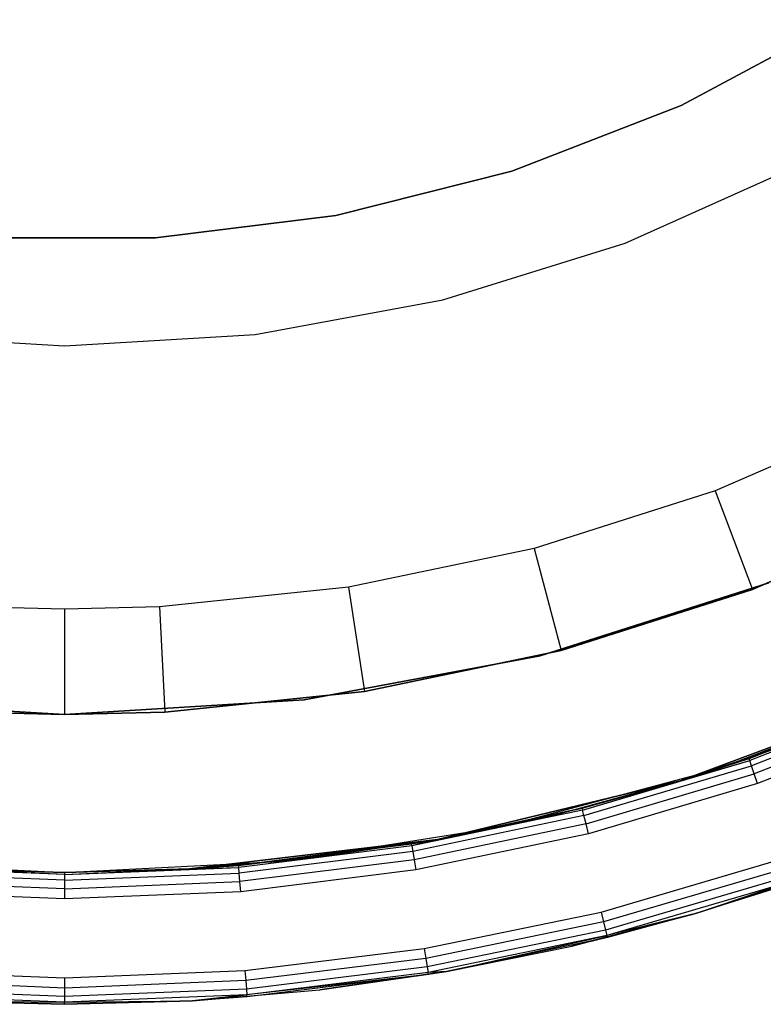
# Model space of a CAD drawing. Extents: x 8.05 to 16.55, y -4.25 to 4.25.
# Tile 6 of 15: x 12.22 to 13.63, y -4.25 to -2.38. Entities that reach past the tile are written whole.
import ezdxf

# ---------------------------------------------------------------- set-up
doc = ezdxf.new("R2010")
doc.units = 0
doc.header["$LTSCALE"] = 2.54
doc.layers.get('0').update_dxf_attribs({"color": 13, "linetype": 'CONTINUOUS'})

# ---------------------------------------------------------------- blocks, each defined once
blk = doc.blocks.new('Z_O_ENIE_HVAR_246E463456_S')
at = {"color": 0}
for p, q in [((1.474, -2.3806), (1.1703, -2.5437)), ((1.1703, -2.5437, -2.7), (1.474, -2.3806, -2.7)), ((1.474, -2.3806), (1.1703, -2.5437)), ((1.1703, -2.5437, -2.7), (1.474, -2.3806, -2.7)), ((1.1703, -2.5437), (0.8488, -2.6682)), ((0.8488, -2.6682, -2.7), (1.1703, -2.5437, -2.7)), ((1.1703, -2.5437), (0.8488, -2.6682)), ((0.8488, -2.6682, -2.7), (1.1703, -2.5437, -2.7)), ((1.1703, -2.5437), (1.1703, -2.5437, -2.7)), ((1.1703, -2.5437), (1.1703, -2.5437, -2.7)), ((0.8488, -2.6682), (0.5145, -2.7523)), ((0.5145, -2.7523, -2.7), (0.8488, -2.6682, -2.7)), ((0.8488, -2.6682), (0.5145, -2.7523)), ((0.5145, -2.7523, -2.7), (0.8488, -2.6682, -2.7)), ((0.8488, -2.6682), (0.8488, -2.6682, -2.7)), ((0.8488, -2.6682), (0.8488, -2.6682, -2.7)), ((1.0638, -2.805), (1.3942, -2.6564)), ((1.0638, -2.805, -2.4), (1.3942, -2.6564, -2.4)), ((1.0638, -2.805), (1.3942, -2.6564)), ((1.0638, -2.805, -2.4), (1.3942, -2.6564, -2.4)), ((0.5145, -2.7523), (0.1724, -2.7947)), ((0.1724, -2.7947, -2.7), (0.5145, -2.7523, -2.7)), ((0.5145, -2.7523), (0.1724, -2.7947)), ((0.1724, -2.7947, -2.7), (0.5145, -2.7523, -2.7)), ((0.5145, -2.7523), (0.5145, -2.7523, -2.7)), ((0.5145, -2.7523), (0.5145, -2.7523, -2.7)), ((0.1724, -2.7947), (-0.1724, -2.7947)), ((-0.1724, -2.7947, -2.7), (0.1724, -2.7947, -2.7)), ((0.1724, -2.7947), (-0.1724, -2.7947)), ((-0.1724, -2.7947, -2.7), (0.1724, -2.7947, -2.7)), ((0.1724, -2.7947), (0.1724, -2.7947, -2.7)), ((0.1724, -2.7947), (0.1724, -2.7947, -2.7)), ((0.7179, -2.9128), (1.0638, -2.805)), ((0.7179, -2.9128, -2.4), (1.0638, -2.805, -2.4)), ((0.7179, -2.9128), (1.0638, -2.805)), ((0.7179, -2.9128, -2.4), (1.0638, -2.805, -2.4)), ((1.0638, -2.805, -2.4), (1.0638, -2.805)), ((1.0638, -2.805, -2.4), (1.0638, -2.805)), ((0.3616, -2.9781), (0.7179, -2.9128)), ((0.3616, -2.9781, -2.4), (0.7179, -2.9128, -2.4)), ((0.3616, -2.9781), (0.7179, -2.9128)), ((0.3616, -2.9781, -2.4), (0.7179, -2.9128, -2.4)), ((0.7179, -2.9128, -2.4), (0.7179, -2.9128)), ((0.7179, -2.9128, -2.4), (0.7179, -2.9128)), ((-0.3616, -2.9781), (0, -3)), ((-0.3616, -2.9781, -2.4), (0, -3, -2.4)), ((-0.3616, -2.9781), (0, -3)), ((-0.3616, -2.9781, -2.4), (0, -3, -2.4)), ((0, -3), (0.3616, -2.9781)), ((0, -3, -2.4), (0.3616, -2.9781, -2.4)), ((0, -3), (0.3616, -2.9781)), ((0, -3, -2.4), (0.3616, -2.9781, -2.4)), ((0.3616, -2.9781, -2.4), (0.3616, -2.9781)), ((0.3616, -2.9781, -2.4), (0.3616, -2.9781)), ((0, -3, -2.4), (0, -3)), ((0, -3, -2.4), (0, -3)), ((1.5648, -3.1307, -5.9991), (1.2346, -3.275, -5.9991)), ((1.5648, -3.1307, -5.9991), (1.2346, -3.275, -5.9991)), ((1.2346, -3.275, -5.9991), (0.8913, -3.3846, -5.9991)), ((1.2346, -3.275, -5.9991), (0.8913, -3.3846, -5.9991)), ((1.2346, -3.275, -5.9991), (1.3052, -3.4622, -5.7991)), ((1.2346, -3.275, -5.9991), (1.3052, -3.4622, -5.7991)), ((1.3052, -3.4622, -5.7991), (1.6542, -3.3096, -5.7991)), ((1.6542, -3.3096, -4.1991), (1.3052, -3.4622, -4.1991)), ((1.6542, -3.3096, -4.1991), (1.3052, -3.4622, -4.1991)), ((1.3052, -3.4622, -5.7991), (1.6542, -3.3096, -5.7991)), ((0.8913, -3.3846, -5.9991), (0.5386, -3.4583, -5.9991)), ((0.8913, -3.3846, -5.9991), (0.5386, -3.4583, -5.9991)), ((0.8913, -3.3846, -5.9991), (0.9423, -3.578, -5.7991)), ((0.8913, -3.3846, -5.9991), (0.9423, -3.578, -5.7991)), ((0.5386, -3.4583, -5.9991), (0.1802, -3.4954, -5.9991)), ((0.5386, -3.4583, -5.9991), (0.1802, -3.4954, -5.9991)), ((0.5386, -3.4583, -5.9991), (0.5694, -3.6559, -5.7991)), ((0.5386, -3.4583, -5.9991), (0.5694, -3.6559, -5.7991)), ((1.3366, -3.4501, -6), (0.9025, -3.5882, -6)), ((0.9025, -3.5882, -6.1), (1.3366, -3.4501, -6.1)), ((0.9025, -3.5882, -6.1), (1.3366, -3.4501, -6.1)), ((1.3366, -3.4501, -6), (0.9025, -3.5882, -6)), ((0.9423, -3.578, -5.7991), (1.3052, -3.4622, -5.7991)), ((1.3052, -3.4622, -4.1991), (0.9423, -3.578, -4.1991)), ((1.3052, -3.4622, -4.1991), (0.9423, -3.578, -4.1991)), ((0.9423, -3.578, -5.7991), (1.3052, -3.4622, -5.7991)), ((1.3052, -3.4622, -5.7991), (1.3052, -3.4622, -4.1991)), ((1.3052, -3.4622, -5.7991), (1.3052, -3.4622, -4.1991)), ((0, -3.5, -5.9991), (-0.1802, -3.4954, -5.9991)), ((0, -3.5, -5.9991), (-0.1802, -3.4954, -5.9991)), ((0.1802, -3.4954, -5.9991), (0, -3.5, -5.9991)), ((0.1802, -3.4954, -5.9991), (0, -3.5, -5.9991)), ((0.1802, -3.4954, -5.9991), (0.1905, -3.6951, -5.7991)), ((0.1802, -3.4954, -5.9991), (0.1905, -3.6951, -5.7991)), ((0, -3.5, -5.9991), (0, -3.7, -5.7991)), ((0, -3.5, -5.9991), (0, -3.7, -5.7991)), ((0.9025, -3.5882, -6), (0.4547, -3.672, -6)), ((0.4547, -3.672, -6.1), (0.9025, -3.5882, -6.1)), ((0.4547, -3.672, -6.1), (0.9025, -3.5882, -6.1)), ((0.9025, -3.5882, -6), (0.4547, -3.672, -6)), ((0.5694, -3.6559, -5.7991), (0.9423, -3.578, -5.7991)), ((0.9423, -3.578, -4.1991), (0.5694, -3.6559, -4.1991)), ((0.9423, -3.578, -4.1991), (0.5694, -3.6559, -4.1991)), ((0.5694, -3.6559, -5.7991), (0.9423, -3.578, -5.7991)), ((0.9025, -3.5882, -6.1), (0.9025, -3.5882, -6)), ((0.9025, -3.5882, -6.1), (0.9025, -3.5882, -6)), ((0.9423, -3.578, -5.7991), (0.9423, -3.578, -4.1991)), ((0.9423, -3.578, -5.7991), (0.9423, -3.578, -4.1991)), ((0.1905, -3.6951, -5.7991), (0.5694, -3.6559, -5.7991)), ((0.5694, -3.6559, -4.1991), (0.1905, -3.6951, -4.1991)), ((0.5694, -3.6559, -4.1991), (0.1905, -3.6951, -4.1991)), ((0.1905, -3.6951, -5.7991), (0.5694, -3.6559, -5.7991)), ((0.5694, -3.6559, -5.7991), (0.5694, -3.6559, -4.1991)), ((0.5694, -3.6559, -5.7991), (0.5694, -3.6559, -4.1991)), ((1.6125, -3.6606, -6), (1.1682, -3.8256, -6)), ((1.1682, -3.8256, -6.1), (1.6125, -3.6606, -6.1)), ((1.6125, -3.6606, -6), (1.1682, -3.8256, -6)), ((1.1682, -3.8256, -6.1), (1.6125, -3.6606, -6.1)), ((1.2361, -3.8042, -2.4), (1.6269, -3.6542, -2.4)), ((1.2361, -3.8042, -2.7), (1.6269, -3.6542, -2.7)), ((1.2361, -3.8042, -2.4), (1.6269, -3.6542, -2.4)), ((1.2361, -3.8042, -2.7), (1.6269, -3.6542, -2.7)), ((1.6125, -3.6606, -6), (1.2988, -3.7833, -2.45)), ((1.6125, -3.6606, -6), (1.2988, -3.7833, -2.45)), ((1.2988, -3.7833, -2.45), (1.6068, -3.6631, -2.45)), ((1.2988, -3.7833, -2.45), (1.6068, -3.6631, -2.45)), ((0, -3.7, -6), (-0.4547, -3.672, -6)), ((-0.4547, -3.672, -6.1), (0, -3.7, -6.1)), ((-0.4547, -3.672, -6.1), (0, -3.7, -6.1)), ((0, -3.7, -6), (-0.4547, -3.672, -6)), ((0.4547, -3.672, -6), (0, -3.7, -6)), ((0, -3.7, -6.1), (0.4547, -3.672, -6.1)), ((0, -3.7, -6.1), (0.4547, -3.672, -6.1)), ((0.4547, -3.672, -6), (0, -3.7, -6)), ((0.4547, -3.672, -6.1), (0.4547, -3.672, -6)), ((0.4547, -3.672, -6.1), (0.4547, -3.672, -6)), ((1.6083, -3.6666, -2.4309), (1.3, -3.7869, -2.4309)), ((1.6083, -3.6666, -2.4309), (1.3, -3.7869, -2.4309)), ((1.6127, -3.6765, -2.4146), (1.3036, -3.7971, -2.4146)), ((1.6127, -3.6765, -2.4146), (1.3036, -3.7971, -2.4146)), ((0, -3.7, -4.1991), (-0.1905, -3.6951, -4.1991)), ((-0.1905, -3.6951, -5.7991), (0, -3.7, -5.7991)), ((0, -3.7, -4.1991), (-0.1905, -3.6951, -4.1991)), ((-0.1905, -3.6951, -5.7991), (0, -3.7, -5.7991)), ((0, -3.7, -5.7991), (0.1905, -3.6951, -5.7991)), ((0.1905, -3.6951, -4.1991), (0, -3.7, -4.1991)), ((0.1905, -3.6951, -4.1991), (0, -3.7, -4.1991)), ((0, -3.7, -5.7991), (0.1905, -3.6951, -5.7991)), ((0, -3.7, -6), (0, -3.7, -6.1)), ((0, -3.7, -6), (0, -3.7, -6.1)), ((0, -3.7, -5.7991), (0, -3.7, -4.1991)), ((0, -3.7, -5.7991), (0, -3.7, -4.1991)), ((0.1905, -3.6951, -5.7991), (0.1905, -3.6951, -4.1991)), ((0.1905, -3.6951, -5.7991), (0.1905, -3.6951, -4.1991)), ((1.6192, -3.6914, -2.4038), (1.3088, -3.8125, -2.4038)), ((1.6192, -3.6914, -2.4038), (1.3088, -3.8125, -2.4038)), ((1.6269, -3.7089, -2.4), (1.315, -3.8306, -2.4)), ((1.6269, -3.7089, -2.4), (1.315, -3.8306, -2.4)), ((1.1682, -3.8256, -6.1), (1.3928, -3.7497, -9.7864)), ((1.3928, -3.7497, -9.7864), (1.1682, -3.8256, -9.6596)), ((1.1682, -3.8256, -6.1), (1.3928, -3.7497, -9.7864)), ((1.3928, -3.7497, -9.7864), (1.1682, -3.8256, -9.6596)), ((0.9829, -3.8813, -2.4309), (1.3, -3.7869, -2.4309)), ((0.9829, -3.8813, -2.4309), (1.3, -3.7869, -2.4309)), ((1.1682, -3.8256, -6), (1.2988, -3.7833, -2.45)), ((1.1682, -3.8256, -6), (1.2988, -3.7833, -2.45)), ((1.1682, -3.8256, -2.45), (1.2988, -3.7833, -2.45)), ((1.1682, -3.8256, -2.45), (1.2988, -3.7833, -2.45)), ((1.1682, -3.8256, -2.45), (1.3, -3.7869, -2.4309)), ((1.1682, -3.8256, -2.45), (1.3, -3.7869, -2.4309)), ((1.3, -3.7869, -2.4309), (1.2988, -3.7833, -2.45)), ((1.3, -3.7869, -2.4309), (1.2988, -3.7833, -2.45)), ((1.3036, -3.7971, -2.4146), (1.3, -3.7869, -2.4309)), ((1.3036, -3.7971, -2.4146), (1.3, -3.7869, -2.4309)), ((0.8316, -3.9126, -2.4), (1.2361, -3.8042, -2.4)), ((0.8316, -3.9126, -2.7), (1.2361, -3.8042, -2.7)), ((0.8316, -3.9126, -2.4), (1.2361, -3.8042, -2.4)), ((0.8316, -3.9126, -2.7), (1.2361, -3.8042, -2.7)), ((0.9855, -3.8918, -2.4146), (1.3036, -3.7971, -2.4146)), ((0.9855, -3.8918, -2.4146), (1.3036, -3.7971, -2.4146)), ((0.9895, -3.9075, -2.4038), (1.3088, -3.8125, -2.4038)), ((0.9895, -3.9075, -2.4038), (1.3088, -3.8125, -2.4038)), ((1.2361, -3.8042, -2.7), (1.2361, -3.8042, -2.4)), ((1.2361, -3.8042, -2.7), (1.2361, -3.8042, -2.4)), ((1.3088, -3.8125, -2.4038), (1.3036, -3.7971, -2.4146)), ((1.3088, -3.8125, -2.4038), (1.3036, -3.7971, -2.4146)), ((1.315, -3.8306, -2.4), (1.3088, -3.8125, -2.4038)), ((1.315, -3.8306, -2.4), (1.3088, -3.8125, -2.4038)), ((1.1682, -3.8256, -6), (0.7076, -3.9369, -6)), ((0.7076, -3.9369, -6.1), (1.1682, -3.8256, -6.1)), ((1.1682, -3.8256, -6), (0.7076, -3.9369, -6)), ((0.7076, -3.9369, -6.1), (1.1682, -3.8256, -6.1)), ((1.1682, -3.8256, -6.1), (0.9395, -3.8881, -9.5304)), ((1.1682, -3.8256, -6.1), (0.9395, -3.8881, -9.5304)), ((1.1682, -3.8256, -9.6596), (0.9395, -3.8881, -9.5304)), ((1.1682, -3.8256, -9.6596), (0.9395, -3.8881, -9.5304)), ((0.9819, -3.8776, -2.45), (1.1682, -3.8256, -6)), ((0.9819, -3.8776, -2.45), (1.1682, -3.8256, -6)), ((0.9819, -3.8776, -2.45), (1.1682, -3.8256, -2.45)), ((0.9819, -3.8776, -2.45), (1.1682, -3.8256, -2.45)), ((0.9829, -3.8813, -2.4309), (1.1682, -3.8256, -2.45)), ((0.9829, -3.8813, -2.4309), (1.1682, -3.8256, -2.45)), ((1.315, -3.8306, -2.4), (0.9942, -3.9261, -2.4)), ((1.315, -3.8306, -2.4), (0.9942, -3.9261, -2.4)), ((1.1682, -3.8256, -6), (1.1682, -3.8256, -2.45)), ((1.1682, -3.8256, -6), (1.1682, -3.8256, -2.45)), ((1.1682, -3.8256, -6.1), (1.1682, -3.8256, -9.6596)), ((1.1682, -3.8256, -6.1), (1.1682, -3.8256, -9.6596)), ((0.9819, -3.8776, -2.45), (0.659, -3.9492, -2.4309)), ((0.9819, -3.8776, -2.45), (0.659, -3.9492, -2.4309)), ((0.9829, -3.8813, -2.4309), (0.659, -3.9492, -2.4309)), ((0.9829, -3.8813, -2.4309), (0.659, -3.9492, -2.4309)), ((0.7076, -3.9369, -2.45), (0.9819, -3.8776, -2.45)), ((0.9819, -3.8776, -2.45), (0.7076, -3.9369, -6)), ((0.9819, -3.8776, -2.45), (0.7076, -3.9369, -6)), ((0.7076, -3.9369, -2.45), (0.9819, -3.8776, -2.45)), ((0.7076, -3.9369, -6.1), (0.9395, -3.8881, -9.5304)), ((0.9395, -3.8881, -9.5304), (0.7076, -3.9369, -9.3994)), ((0.7076, -3.9369, -6.1), (0.9395, -3.8881, -9.5304)), ((0.9395, -3.8881, -9.5304), (0.7076, -3.9369, -9.3994)), ((0.9819, -3.8776, -2.45), (0.9829, -3.8813, -2.4309)), ((0.9819, -3.8776, -2.45), (0.9829, -3.8813, -2.4309)), ((0.9855, -3.8918, -2.4146), (0.9829, -3.8813, -2.4309)), ((0.9855, -3.8918, -2.4146), (0.9829, -3.8813, -2.4309)), ((0.9855, -3.8918, -2.4146), (0.6608, -3.9599, -2.4146)), ((0.9855, -3.8918, -2.4146), (0.6608, -3.9599, -2.4146)), ((0.9895, -3.9075, -2.4038), (0.9855, -3.8918, -2.4146)), ((0.9895, -3.9075, -2.4038), (0.9855, -3.8918, -2.4146)), ((0.4181, -3.9781, -2.4), (0.8316, -3.9126, -2.4)), ((0.4181, -3.9781, -2.7), (0.8316, -3.9126, -2.7)), ((0.4181, -3.9781, -2.4), (0.8316, -3.9126, -2.4)), ((0.4181, -3.9781, -2.7), (0.8316, -3.9126, -2.7)), ((0.9895, -3.9075, -2.4038), (0.6635, -3.9759, -2.4038)), ((0.9895, -3.9075, -2.4038), (0.6635, -3.9759, -2.4038)), ((0.8316, -3.9126, -2.7), (0.8316, -3.9126, -2.4)), ((0.8316, -3.9126, -2.7), (0.8316, -3.9126, -2.4)), ((0.9942, -3.9261, -2.4), (0.9895, -3.9075, -2.4038)), ((0.9942, -3.9261, -2.4), (0.9895, -3.9075, -2.4038)), ((0.7076, -3.9369, -6), (0.237, -3.993, -6)), ((0.237, -3.993, -6.1), (0.7076, -3.9369, -6.1)), ((0.7076, -3.9369, -6), (0.237, -3.993, -6)), ((0.237, -3.993, -6.1), (0.7076, -3.9369, -6.1)), ((0.7076, -3.9369, -6), (0.3303, -3.9863, -2.45)), ((0.7076, -3.9369, -6), (0.3303, -3.9863, -2.45)), ((0.7076, -3.9369, -6.1), (0.4731, -3.9719, -9.267)), ((0.7076, -3.9369, -6.1), (0.4731, -3.9719, -9.267)), ((0.7076, -3.9369, -9.3994), (0.4731, -3.9719, -9.267)), ((0.7076, -3.9369, -9.3994), (0.4731, -3.9719, -9.267)), ((0.6584, -3.9454, -2.45), (0.7076, -3.9369, -6)), ((0.6584, -3.9454, -2.45), (0.7076, -3.9369, -2.45)), ((0.6584, -3.9454, -2.45), (0.7076, -3.9369, -6)), ((0.6584, -3.9454, -2.45), (0.7076, -3.9369, -2.45)), ((0.7076, -3.9369, -2.45), (0.659, -3.9492, -2.4309)), ((0.7076, -3.9369, -2.45), (0.659, -3.9492, -2.4309)), ((0.9942, -3.9261, -2.4), (0.6666, -3.9948, -2.4)), ((0.9942, -3.9261, -2.4), (0.6666, -3.9948, -2.4)), ((0.7076, -3.9369, -2.45), (0.7076, -3.9369, -6)), ((0.7076, -3.9369, -2.45), (0.7076, -3.9369, -6)), ((0.7076, -3.9369, -6.1), (0.7076, -3.9369, -9.3994)), ((0.7076, -3.9369, -6.1), (0.7076, -3.9369, -9.3994)), ((0.3303, -3.9863, -2.45), (0.6584, -3.9454, -2.45)), ((0.3303, -3.9863, -2.45), (0.6584, -3.9454, -2.45)), ((0.659, -3.9492, -2.4309), (0.3306, -3.9901, -2.4309)), ((0.659, -3.9492, -2.4309), (0.3306, -3.9901, -2.4309)), ((0.6608, -3.9599, -2.4146), (0.3315, -4.0009, -2.4146)), ((0.6608, -3.9599, -2.4146), (0.3315, -4.0009, -2.4146)), ((0.659, -3.9492, -2.4309), (0.6584, -3.9454, -2.45)), ((0.659, -3.9492, -2.4309), (0.6584, -3.9454, -2.45)), ((0.659, -3.9492, -2.4309), (0.6608, -3.9599, -2.4146)), ((0.659, -3.9492, -2.4309), (0.6608, -3.9599, -2.4146)), ((0.6608, -3.9599, -2.4146), (0.6635, -3.9759, -2.4038)), ((0.6608, -3.9599, -2.4146), (0.6635, -3.9759, -2.4038)), ((-0.4181, -3.9781, -2.4), (0, -4, -2.4)), ((-0.4181, -3.9781, -2.7), (0, -4, -2.7)), ((-0.4181, -3.9781, -2.4), (0, -4, -2.4)), ((-0.4181, -3.9781, -2.7), (0, -4, -2.7)), ((0, -4, -2.4), (0.4181, -3.9781, -2.4)), ((0, -4, -2.7), (0.4181, -3.9781, -2.7)), ((0, -4, -2.4), (0.4181, -3.9781, -2.4)), ((0, -4, -2.7), (0.4181, -3.9781, -2.7)), ((0.237, -3.993, -6.1), (0.4731, -3.9719, -9.267)), ((0.4731, -3.9719, -9.267), (0.237, -3.993, -9.1337)), ((0.237, -3.993, -6.1), (0.4731, -3.9719, -9.267)), ((0.4731, -3.9719, -9.267), (0.237, -3.993, -9.1337)), ((0.6635, -3.9759, -2.4038), (0.3329, -4.0171, -2.4038)), ((0.6635, -3.9759, -2.4038), (0.3329, -4.0171, -2.4038)), ((0.4181, -3.9781, -2.7), (0.4181, -3.9781, -2.4)), ((0.4181, -3.9781, -2.7), (0.4181, -3.9781, -2.4)), ((0.6635, -3.9759, -2.4038), (0.6666, -3.9948, -2.4)), ((0.6635, -3.9759, -2.4038), (0.6666, -3.9948, -2.4)), ((1.0179, -4.0748, -2.4), (1.3467, -3.9783, -2.4)), ((1.0179, -4.0748, -2.4), (1.3467, -3.9783, -2.4)), ((0, -4.0038, -2.4309), (-0.3306, -3.9901, -2.4309)), ((0, -4.0038, -2.4309), (-0.3306, -3.9901, -2.4309)), ((-0.237, -3.993, -2.45), (0, -4, -2.45)), ((0, -4, -6), (-0.237, -3.993, -6)), ((-0.237, -3.993, -6.1), (0, -4, -6.1)), ((0, -4, -8.9999), (-0.237, -3.993, -8.866)), ((0, -4, -8.9999), (-0.237, -3.993, -8.866)), ((0, -4, -6), (-0.237, -3.993, -6)), ((-0.237, -3.993, -6.1), (0, -4, -6.1)), ((0, -4.0038, -2.4309), (-0.237, -3.993, -2.45)), ((0, -4.0038, -2.4309), (-0.237, -3.993, -2.45)), ((-0.237, -3.993, -2.45), (0, -4, -2.45)), ((0, -4.0038, -2.4309), (0.3306, -3.9901, -2.4309)), ((0, -4.0038, -2.4309), (0.3306, -3.9901, -2.4309)), ((0, -4, -2.45), (0.237, -3.993, -2.45)), ((0.237, -3.993, -6), (0, -4, -6)), ((0, -4, -6.1), (0.237, -3.993, -6.1)), ((0.237, -3.993, -9.1337), (0, -4, -8.9999)), ((0.237, -3.993, -9.1337), (0, -4, -8.9999)), ((0.237, -3.993, -6), (0, -4, -6)), ((0, -4, -6.1), (0.237, -3.993, -6.1)), ((0, -4, -2.45), (0.237, -3.993, -2.45)), ((0, -4.0038, -2.4309), (0.237, -3.993, -2.45)), ((0, -4.0038, -2.4309), (0.237, -3.993, -2.45)), ((0, -4, -2.45), (0, -4, -6)), ((0, -4, -2.45), (0, -4, -6)), ((0, -4, -6.1), (0, -4, -8.9999)), ((0, -4, -6.1), (0, -4, -8.9999)), ((0, -4, -2.45), (0, -4.0038, -2.4309)), ((0, -4, -2.45), (0, -4.0038, -2.4309)), ((0, -4, -2.7), (0, -4, -2.4)), ((0, -4, -2.7), (0, -4, -2.4)), ((0.237, -3.993, -6), (0.3303, -3.9863, -2.45)), ((0.237, -3.993, -6), (0.3303, -3.9863, -2.45)), ((0.237, -3.993, -2.45), (0.3303, -3.9863, -2.45)), ((0.237, -3.993, -2.45), (0.3303, -3.9863, -2.45)), ((0.237, -3.993, -2.45), (0.3306, -3.9901, -2.4309)), ((0.237, -3.993, -2.45), (0.3306, -3.9901, -2.4309)), ((0.237, -3.993, -6), (0.237, -3.993, -2.45)), ((0.237, -3.993, -6), (0.237, -3.993, -2.45)), ((0.237, -3.993, -6.1), (0.237, -3.993, -9.1337)), ((0.237, -3.993, -6.1), (0.237, -3.993, -9.1337)), ((0.3306, -3.9901, -2.4309), (0.3303, -3.9863, -2.45)), ((0.3306, -3.9901, -2.4309), (0.3303, -3.9863, -2.45)), ((0.3315, -4.0009, -2.4146), (0.3306, -3.9901, -2.4309)), ((0.3315, -4.0009, -2.4146), (0.3306, -3.9901, -2.4309)), ((0.6666, -3.9948, -2.4), (0.3344, -4.0362, -2.4)), ((0.6666, -3.9948, -2.4), (0.3344, -4.0362, -2.4)), ((1.3528, -3.9964, -2.4038), (1.0226, -4.0933, -2.4038)), ((1.3528, -3.9964, -2.4038), (1.0226, -4.0933, -2.4038)), ((0, -4.0309, -2.4038), (-0.3329, -4.0171, -2.4038)), ((0, -4.0309, -2.4038), (-0.3329, -4.0171, -2.4038)), ((0, -4.0146, -2.4146), (-0.3315, -4.0009, -2.4146)), ((0, -4.0146, -2.4146), (-0.3315, -4.0009, -2.4146)), ((0, -4.0146, -2.4146), (0.3315, -4.0009, -2.4146)), ((0, -4.0146, -2.4146), (0.3315, -4.0009, -2.4146)), ((0, -4.0038, -2.4309), (0, -4.0146, -2.4146)), ((0, -4.0038, -2.4309), (0, -4.0146, -2.4146)), ((0, -4.0146, -2.4146), (0, -4.0309, -2.4038)), ((0, -4.0146, -2.4146), (0, -4.0309, -2.4038)), ((0, -4.0309, -2.4038), (0.3329, -4.0171, -2.4038)), ((0, -4.0309, -2.4038), (0.3329, -4.0171, -2.4038)), ((0.3329, -4.0171, -2.4038), (0.3315, -4.0009, -2.4146)), ((0.3329, -4.0171, -2.4038), (0.3315, -4.0009, -2.4146)), ((0.3344, -4.0362, -2.4), (0.3329, -4.0171, -2.4038)), ((0.3344, -4.0362, -2.4), (0.3329, -4.0171, -2.4038)), ((1.358, -4.0117, -2.4146), (1.0265, -4.1091, -2.4146)), ((1.358, -4.0117, -2.4146), (1.0265, -4.1091, -2.4146)), ((1.1974, -4.0778, -9.676), (1.4282, -4.0028, -9.8064)), ((1.1974, -4.0778, -9.676), (1.4282, -4.0028, -9.8064)), ((0, -4.05, -2.4), (-0.3344, -4.0362, -2.4)), ((0, -4.05, -2.4), (-0.3344, -4.0362, -2.4)), ((0, -4.0309, -2.4038), (0, -4.05, -2.4)), ((0, -4.0309, -2.4038), (0, -4.05, -2.4)), ((0.3344, -4.0362, -2.4), (0, -4.05, -2.4)), ((0.3344, -4.0362, -2.4), (0, -4.05, -2.4)), ((1.3615, -4.022, -2.4309), (1.0291, -4.1196, -2.4309)), ((1.3615, -4.022, -2.4309), (1.0291, -4.1196, -2.4309)), ((1.1974, -4.0778, -2.45), (1.3615, -4.022, -2.4309)), ((1.1974, -4.0778, -2.45), (1.3615, -4.022, -2.4309)), ((1.3627, -4.0256, -2.45), (1.1974, -4.0778, -9.676)), ((1.3627, -4.0256, -2.45), (1.1974, -4.0778, -9.676)), ((1.3627, -4.0256, -2.45), (1.1974, -4.0778, -2.45)), ((1.3627, -4.0256, -2.45), (1.1974, -4.0778, -2.45)), ((0.6824, -4.1442, -2.4), (1.0179, -4.0748, -2.4)), ((0.6824, -4.1442, -2.4), (1.0179, -4.0748, -2.4)), ((1.0179, -4.0748, -2.4), (1.0226, -4.0933, -2.4038)), ((1.0179, -4.0748, -2.4), (1.0226, -4.0933, -2.4038)), ((1.0226, -4.0933, -2.4038), (0.6855, -4.1631, -2.4038)), ((1.0226, -4.0933, -2.4038), (0.6855, -4.1631, -2.4038)), ((1.1974, -4.0778, -2.45), (0.9626, -4.1396, -9.5435)), ((0.9626, -4.1396, -9.5435), (1.1974, -4.0778, -9.676)), ((1.1974, -4.0778, -2.45), (0.9626, -4.1396, -9.5435)), ((0.9626, -4.1396, -9.5435), (1.1974, -4.0778, -9.676)), ((1.0226, -4.0933, -2.4038), (1.0265, -4.1091, -2.4146)), ((1.0226, -4.0933, -2.4038), (1.0265, -4.1091, -2.4146)), ((1.1974, -4.0778, -2.45), (1.0291, -4.1196, -2.4309)), ((1.1974, -4.0778, -2.45), (1.0291, -4.1196, -2.4309)), ((1.1974, -4.0778, -2.45), (1.03, -4.1233, -2.45)), ((1.1974, -4.0778, -2.45), (1.03, -4.1233, -2.45)), ((1.1974, -4.0778, -2.45), (1.1974, -4.0778, -9.676)), ((1.1974, -4.0778, -2.45), (1.1974, -4.0778, -9.676)), ((1.0265, -4.1091, -2.4146), (0.6881, -4.1791, -2.4146)), ((1.0265, -4.1091, -2.4146), (0.6881, -4.1791, -2.4146)), ((1.0265, -4.1091, -2.4146), (1.0291, -4.1196, -2.4309)), ((1.0265, -4.1091, -2.4146), (1.0291, -4.1196, -2.4309)), ((1.0291, -4.1196, -2.4309), (0.6899, -4.1898, -2.4309)), ((1.0291, -4.1196, -2.4309), (0.6899, -4.1898, -2.4309)), ((0.7247, -4.1878, -2.45), (1.0291, -4.1196, -2.4309)), ((0.7247, -4.1878, -2.45), (1.0291, -4.1196, -2.4309)), ((1.03, -4.1233, -2.45), (0.7247, -4.1878, -9.4091)), ((1.03, -4.1233, -2.45), (0.7247, -4.1878, -9.4091)), ((1.03, -4.1233, -2.45), (0.7247, -4.1878, -2.45)), ((1.03, -4.1233, -2.45), (0.7247, -4.1878, -2.45)), ((1.03, -4.1233, -2.45), (0.9626, -4.1396, -9.5435)), ((1.03, -4.1233, -2.45), (0.9626, -4.1396, -9.5435)), ((1.03, -4.1233, -2.45), (1.0291, -4.1196, -2.4309)), ((1.03, -4.1233, -2.45), (1.0291, -4.1196, -2.4309)), ((0.3423, -4.186, -2.4), (0.6824, -4.1442, -2.4)), ((0.3423, -4.186, -2.4), (0.6824, -4.1442, -2.4)), ((0.6824, -4.1442, -2.4), (0.6855, -4.1631, -2.4038)), ((0.6824, -4.1442, -2.4), (0.6855, -4.1631, -2.4038)), ((0.7247, -4.1878, -9.4091), (0.9626, -4.1396, -9.5435)), ((0.7247, -4.1878, -9.4091), (0.9626, -4.1396, -9.5435)), ((0.6855, -4.1631, -2.4038), (0.3439, -4.2051, -2.4038)), ((0.6855, -4.1631, -2.4038), (0.3439, -4.2051, -2.4038)), ((0.6855, -4.1631, -2.4038), (0.6881, -4.1791, -2.4146)), ((0.6855, -4.1631, -2.4038), (0.6881, -4.1791, -2.4146)), ((-0.3423, -4.186, -2.4), (0, -4.2, -2.4)), ((-0.3423, -4.186, -2.4), (0, -4.2, -2.4)), ((0, -4.2, -2.4), (0.3423, -4.186, -2.4)), ((0, -4.2, -2.4), (0.3423, -4.186, -2.4)), ((0.3423, -4.186, -2.4), (0.3439, -4.2051, -2.4038)), ((0.3423, -4.186, -2.4), (0.3439, -4.2051, -2.4038)), ((0.6881, -4.1791, -2.4146), (0.3452, -4.2213, -2.4146)), ((0.6881, -4.1791, -2.4146), (0.3452, -4.2213, -2.4146)), ((0.6881, -4.1791, -2.4146), (0.6899, -4.1898, -2.4309)), ((0.6881, -4.1791, -2.4146), (0.6899, -4.1898, -2.4309)), ((0, -4.2191, -2.4038), (-0.3439, -4.2051, -2.4038)), ((0, -4.2191, -2.4038), (-0.3439, -4.2051, -2.4038)), ((0, -4.2, -2.4), (0, -4.2191, -2.4038)), ((0, -4.2, -2.4), (0, -4.2191, -2.4038)), ((0.3439, -4.2051, -2.4038), (0, -4.2191, -2.4038)), ((0.3439, -4.2051, -2.4038), (0, -4.2191, -2.4038)), ((0.6905, -4.1935, -2.45), (0.2426, -4.2431, -9.1369)), ((0.6905, -4.1935, -2.45), (0.2426, -4.2431, -9.1369)), ((0.3439, -4.2051, -2.4038), (0.3452, -4.2213, -2.4146)), ((0.3439, -4.2051, -2.4038), (0.3452, -4.2213, -2.4146)), ((0.6899, -4.1898, -2.4309), (0.3461, -4.2321, -2.4309)), ((0.6899, -4.1898, -2.4309), (0.3461, -4.2321, -2.4309)), ((0.6905, -4.1935, -2.45), (0.3464, -4.2359, -2.45)), ((0.6905, -4.1935, -2.45), (0.3464, -4.2359, -2.45)), ((0.7247, -4.1878, -2.45), (0.4845, -4.2223, -9.2735)), ((0.4845, -4.2223, -9.2735), (0.7247, -4.1878, -9.4091)), ((0.7247, -4.1878, -2.45), (0.4845, -4.2223, -9.2735)), ((0.4845, -4.2223, -9.2735), (0.7247, -4.1878, -9.4091)), ((0.6905, -4.1935, -2.45), (0.4845, -4.2223, -9.2735)), ((0.6905, -4.1935, -2.45), (0.4845, -4.2223, -9.2735)), ((0.7247, -4.1878, -2.45), (0.6899, -4.1898, -2.4309)), ((0.7247, -4.1878, -2.45), (0.6899, -4.1898, -2.4309)), ((0.6905, -4.1935, -2.45), (0.6899, -4.1898, -2.4309)), ((0.6905, -4.1935, -2.45), (0.6899, -4.1898, -2.4309)), ((0.7247, -4.1878, -2.45), (0.6905, -4.1935, -2.45)), ((0.7247, -4.1878, -2.45), (0.6905, -4.1935, -2.45)), ((0.7247, -4.1878, -2.45), (0.7247, -4.1878, -9.4091)), ((0.7247, -4.1878, -2.45), (0.7247, -4.1878, -9.4091)), ((0, -4.2354, -2.4146), (-0.3452, -4.2213, -2.4146)), ((0, -4.2354, -2.4146), (-0.3452, -4.2213, -2.4146)), ((0, -4.2191, -2.4038), (0, -4.2354, -2.4146)), ((0, -4.2191, -2.4038), (0, -4.2354, -2.4146)), ((0.3452, -4.2213, -2.4146), (0, -4.2354, -2.4146)), ((0.3452, -4.2213, -2.4146), (0, -4.2354, -2.4146)), ((0.2426, -4.2431, -9.1369), (0.4845, -4.2223, -9.2735)), ((0.2426, -4.2431, -9.1369), (0.4845, -4.2223, -9.2735)), ((0.3452, -4.2213, -2.4146), (0.3461, -4.2321, -2.4309)), ((0.3452, -4.2213, -2.4146), (0.3461, -4.2321, -2.4309)), ((0, -4.2462, -2.4309), (-0.3461, -4.2321, -2.4309)), ((0, -4.2462, -2.4309), (-0.3461, -4.2321, -2.4309)), ((0, -4.25, -2.45), (-0.2426, -4.2431, -2.45)), ((-0.2426, -4.2431, -8.8628), (0, -4.25, -8.9999)), ((-0.2426, -4.2431, -8.8628), (0, -4.25, -8.9999)), ((-0.2426, -4.2431, -2.45), (0, -4.2462, -2.4309)), ((-0.2426, -4.2431, -2.45), (0, -4.2462, -2.4309)), ((0, -4.25, -2.45), (-0.2426, -4.2431, -2.45)), ((0.3461, -4.2321, -2.4309), (0, -4.2462, -2.4309)), ((0.3461, -4.2321, -2.4309), (0, -4.2462, -2.4309)), ((0, -4.2354, -2.4146), (0, -4.2462, -2.4309)), ((0, -4.2354, -2.4146), (0, -4.2462, -2.4309)), ((0.2426, -4.2431, -2.45), (0, -4.25, -2.45)), ((0, -4.25, -8.9999), (0.2426, -4.2431, -9.1369)), ((0, -4.25, -8.9999), (0.2426, -4.2431, -9.1369)), ((0, -4.2462, -2.4309), (0.2426, -4.2431, -2.45)), ((0.2426, -4.2431, -2.45), (0, -4.25, -2.45)), ((0, -4.2462, -2.4309), (0.2426, -4.2431, -2.45)), ((0.2426, -4.2431, -2.45), (0.3461, -4.2321, -2.4309)), ((0.2426, -4.2431, -2.45), (0.3461, -4.2321, -2.4309)), ((0.3464, -4.2359, -2.45), (0.2426, -4.2431, -9.1369)), ((0.3464, -4.2359, -2.45), (0.2426, -4.2431, -9.1369)), ((0.3464, -4.2359, -2.45), (0.2426, -4.2431, -2.45)), ((0.3464, -4.2359, -2.45), (0.2426, -4.2431, -2.45)), ((0.2426, -4.2431, -2.45), (0.2426, -4.2431, -9.1369)), ((0.2426, -4.2431, -2.45), (0.2426, -4.2431, -9.1369)), ((0.3464, -4.2359, -2.45), (0.3461, -4.2321, -2.4309)), ((0.3464, -4.2359, -2.45), (0.3461, -4.2321, -2.4309)), ((0, -4.25, -2.45), (0, -4.2462, -2.4309)), ((0, -4.25, -2.45), (0, -4.2462, -2.4309)), ((0, -4.25, -2.45), (0, -4.25, -8.9999)), ((0, -4.25, -2.45), (0, -4.25, -8.9999))]:
    blk.add_line(p, q, dxfattribs=at)

msp = doc.modelspace()

# ---------------------------------------------------------------- block references
at = {"color": 0}
msp.add_blockref('Z_O_ENIE_HVAR_246E463456_S', (12.3, 0), dxfattribs=at)

doc.saveas('drawing.dxf')
